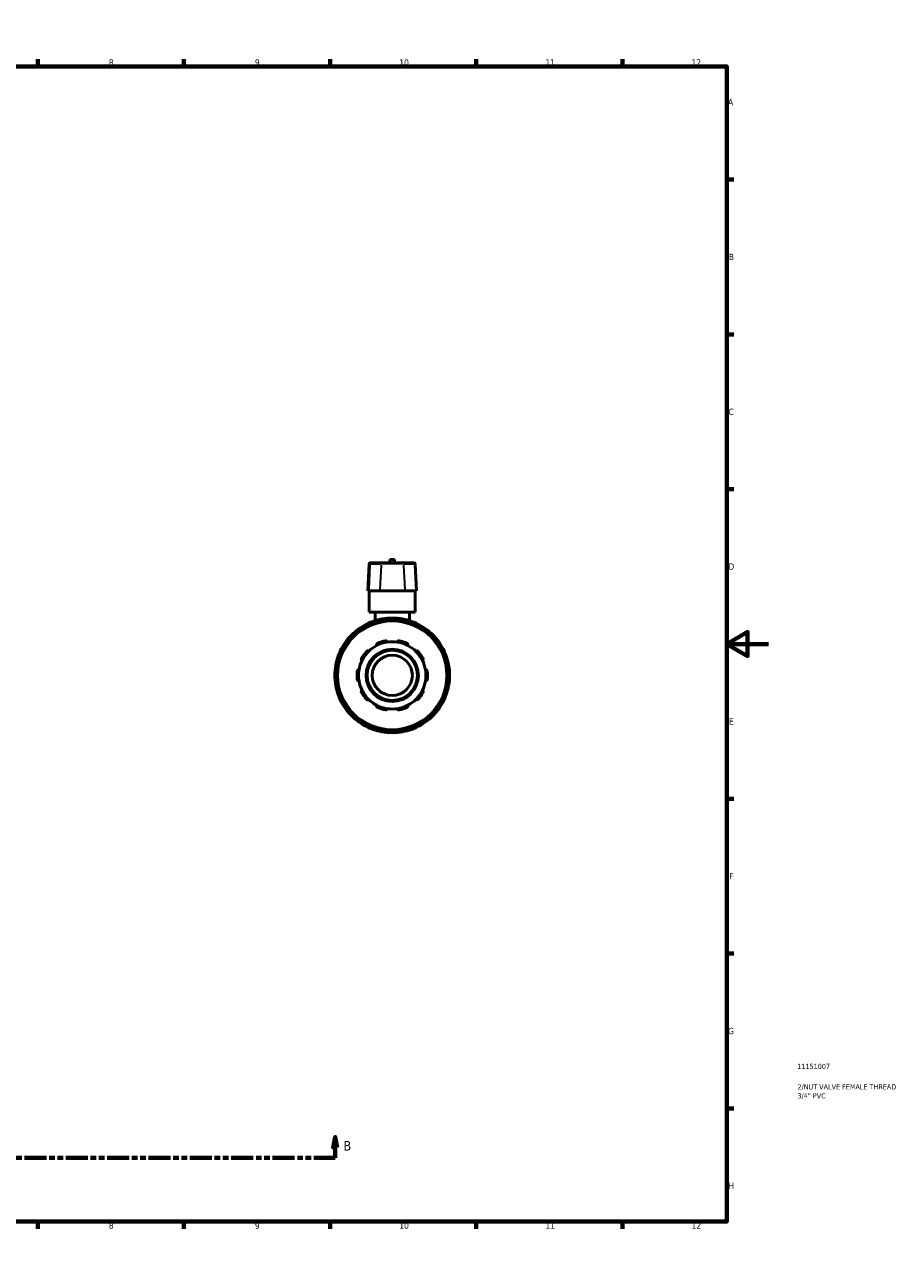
# Model space of a CAD drawing. Header units: millimetres. Extents: x 0 to 903, y -221 to 634.
# Tile 10 of 10: x 484 to 903, y 0 to 594. Entities that reach past the tile are written whole.
import ezdxf

# ---------------------------------------------------------------- set-up
doc = ezdxf.new("R2010")
doc.units = ezdxf.units.MM
doc.linetypes.add('DOUBLE_DASH_CHAIN', pattern=[1.2403, 0.6614, -0.0827, 0.1654, -0.0827, 0.1654, -0.0827])
for name, color, linetype, lineweight in [('Border (ANSI)', 7, 'Continuous', 70), ('Section Line (ANSI)', 7, 'DOUBLE_DASH_CHAIN', 70), ('Title (ISO)', 7, 'Continuous', 50), ('Visible (ANSI)', 7, 'Continuous', 50), ('Visible Narrow (ANSI)', 7, 'Continuous', 35)]:
    doc.layers.add(name, color=color, linetype=linetype, lineweight=lineweight)
doc.styles.add('Label Text (ANSI)', font='tahoma.ttf')
doc.styles.add('Note Text (ANSI)', font='tahoma.ttf')
doc.styles.add('Note Text (ISO)', font='tahoma.ttf')

# ---------------------------------------------------------------- blocks, each defined once
blk = doc.blocks.new('Borders Default Border')
at = {"layer": 'Border (ANSI)'}
for p, q in [((70.08, 574), (70.08, 577.45)), ((140.17, 574), (140.17, 577.45)), ((210.25, 574), (210.25, 577.45)), ((280.33, 574), (280.33, 577.45)), ((350.42, 574), (350.42, 577.45)), ((490.58, 574), (490.58, 577.45)), ((560.67, 574), (560.67, 577.45)), ((630.75, 574), (630.75, 577.45)), ((700.83, 574), (700.83, 577.45)), ((770.92, 574), (770.92, 577.45)), ((20, 519.75), (16.55, 519.75)), ((821, 519.75), (824.45, 519.75)), ((20, 445.5), (16.55, 445.5)), ((821, 445.5), (824.45, 445.5)), ((20, 371.25), (16.55, 371.25)), ((821, 371.25), (824.45, 371.25)), ((20, 222.75), (16.55, 222.75)), ((821, 222.75), (824.45, 222.75)), ((20, 148.5), (16.55, 148.5)), ((821, 148.5), (824.45, 148.5)), ((20, 74.25), (16.55, 74.25)), ((821, 74.25), (824.45, 74.25)), ((70.08, 20), (70.08, 16.55)), ((140.17, 20), (140.17, 16.55)), ((210.25, 20), (210.25, 16.55)), ((280.33, 20), (280.33, 16.55)), ((350.42, 20), (350.42, 16.55)), ((490.58, 20), (490.58, 16.55)), ((560.67, 20), (560.67, 16.55)), ((630.75, 20), (630.75, 16.55)), ((700.83, 20), (700.83, 16.55)), ((770.92, 20), (770.92, 16.55))]:
    blk.add_line(p, q, dxfattribs=at)
at = {"layer": 'Border (ANSI)', "flags": 128}
for points in [[(420.5, 594), (420.5, 574), (414.73, 584), (426.27, 584), (420.5, 574)], [(20, 20), (20, 574), (821, 574), (821, 20), (20, 20)], [(0, 297), (20, 297), (10, 302.77), (10, 291.23), (20, 297)], [(841, 297), (821, 297), (831, 302.77), (831, 291.23), (821, 297)], [(420.5, 0), (420.5, 20), (414.73, 10), (426.27, 10), (420.5, 20)]]:
    blk.add_lwpolyline(points, dxfattribs=at)
at = {"layer": 'Border (ANSI)', "attachment_point": 7, "style": 'Note Text (ANSI)'}
for s, insert, char_height in [('1', (34.35, 574.4), 3.05), ('2', (104.2, 574.4), 3.05), ('3', (174.26, 574.34), 3.05), ('4', (244.23, 574.4), 3.05), ('5', (314.48, 574.34), 3.05), ('6', (384.49, 574.34), 3.05), ('7', (454.6, 574.4), 3.05), ('8', (524.63, 574.33), 3.05), ('9', (594.7, 574.34), 3.05), ('10', (663.96, 574.34), 3.048), ('11', (734.04, 574.4), 3.048), ('12', (804.13, 574.4), 3.048), ('A', (16.78, 555.35), 3.05), ('A', (821.63, 555.35), 3.05), ('B', (17.15, 481.1), 3.05), ('B', (821.99, 481.1), 3.05), ('C', (16.95, 406.8), 3.05), ('C', (821.8, 406.8), 3.05), ('D', (16.96, 332.6), 3.05), ('D', (821.81, 332.6), 3.05), ('E', (17.21, 258.35), 3.05), ('E', (822.05, 258.35), 3.05), ('F', (17.29, 184.1), 3.05), ('F', (822.14, 184.1), 3.05), ('G', (16.81, 109.79), 3.05), ('G', (821.66, 109.79), 3.05), ('H', (16.97, 35.6), 3.05), ('H', (821.81, 35.6), 3.05), ('1', (34.35, 16.55), 3.05), ('2', (104.2, 16.55), 3.05), ('3', (174.26, 16.49), 3.05), ('4', (244.23, 16.55), 3.05), ('5', (314.48, 16.49), 3.05), ('6', (384.49, 16.49), 3.05), ('7', (454.6, 16.55), 3.05), ('8', (524.63, 16.48), 3.05), ('9', (594.7, 16.49), 3.05), ('10', (663.96, 16.49), 3.048), ('11', (734.04, 16.55), 3.048), ('12', (804.13, 16.55), 3.048)]:
    blk.add_mtext(s, dxfattribs=dict(at, insert=insert, char_height=char_height))
blk = doc.blocks.new('Title Blocks ISO')
at = {"layer": 'Title (ISO)', "color": 232, "true_color": 0xca0064, "style": 'Note Text (ISO)'}
for tag, p in [('PART_NUMBER_001', (33.84, 73.14)), ('DESCRIPTION_001', (33.91, 63.34)), ('DESCRIPTION_002', (33.93, 59.06))]:
    blk.add_attdef(tag, p, '', height=2.5, dxfattribs=at)
blk = doc.blocks.new('2dTransSection0')
at = {"layer": 'Section Line (ANSI)', "linetype": 'Continuous'}
for p, q in [((285.9, 60.53), (284.9, 55.53)), ((285.9, 55.53), (285.9, 60.53)), ((286.9, 55.53), (285.9, 60.53)), ((633.2, 60.53), (632.2, 55.53)), ((633.2, 55.53), (633.2, 60.53)), ((634.2, 55.53), (633.2, 60.53)), ((284.9, 55.53), (286.9, 55.53)), ((285.9, 50.53), (285.9, 55.53)), ((632.2, 55.53), (634.2, 55.53)), ((633.2, 50.53), (633.2, 55.53)), ((285.9, 50.53), (296.13, 50.53)), ((622.98, 50.53), (633.2, 50.53))]:
    blk.add_line(p, q, dxfattribs=at)
at = {"layer": 'Section Line (ANSI)', "linetype": 'DOUBLE_DASH_CHAIN', "ltscale": 15.98654}
blk.add_line((285.9, 50.53), (633.2, 50.53), dxfattribs=at)
at = {"layer": 'Section Line (ANSI)', "linetype": 'Continuous', "flags": 128}
for points in [[(286.9, 55.53), (285.9, 60.53), (284.9, 55.53), (286.9, 55.53)], [(634.2, 55.53), (633.2, 60.53), (632.2, 55.53), (634.2, 55.53)]]:
    blk.add_lwpolyline(points, dxfattribs=at)
at = {"layer": 'Section Line (ANSI)'}
for points in [[(286.9, 55.53), (285.9, 60.53), (284.9, 55.53), (286.9, 55.53)], [(634.2, 55.53), (633.2, 60.53), (632.2, 55.53), (634.2, 55.53)]]:
    blk.add_solid(points, dxfattribs=at)
at = {"layer": 'Section Line (ANSI)', "char_height": 4.57, "attachment_point": 7, "style": 'Label Text (ANSI)'}
for insert in [(279.15, 54.03), (637.16, 54.03)]:
    blk.add_mtext('B', dxfattribs=dict(at, insert=insert))

msp = doc.modelspace()

# ---------------------------------------------------------------- linework, layer by layer
at = {"layer": 'Visible (ANSI)'}
for p, q in [((649.535, 335.5), (648.851, 322.457)), ((650.016, 335.957), (650.354, 335.957)), ((655.678, 335.957), (650.354, 335.957)), ((655.678, 335.957), (665.439, 335.957)), ((661.659, 337.577), (659.459, 337.577)), ((659.459, 335.957), (659.459, 337.577)), ((661.659, 335.957), (661.659, 337.577)), ((670.763, 335.957), (665.439, 335.957)), ((670.763, 335.957), (671.101, 335.957)), ((671.582, 335.5), (672.266, 322.457)), ((649.226, 322.457), (648.851, 322.457)), ((649.226, 322.457), (654.55, 322.457)), ((649.559, 312.207), (649.559, 322.457)), ((666.567, 322.457), (654.55, 322.457)), ((666.567, 322.457), (671.891, 322.457)), ((671.559, 312.207), (671.559, 322.457)), ((672.266, 322.457), (671.891, 322.457)), ((671.559, 312.207), (649.559, 312.207)), ((652.309, 312.207), (652.309, 308.191)), ((668.809, 312.207), (668.809, 308.191)), ((650.964, 306.826), (651.093, 306.602)), ((656.434, 308.033), (656.434, 308.291)), ((664.684, 308.291), (664.684, 308.033)), ((670.024, 306.602), (670.153, 306.826)), ((639.815, 298.697), (640.039, 298.568)), ((643.948, 302.477), (643.819, 302.701)), ((677.298, 302.701), (677.169, 302.477)), ((681.078, 298.568), (681.302, 298.697)), ((635.914, 291.423), (635.69, 291.552)), ((685.427, 291.552), (685.203, 291.423)), ((634.225, 286.082), (634.483, 286.082)), ((686.634, 286.082), (686.892, 286.082)), ((634.483, 277.832), (634.225, 277.832)), ((686.892, 277.832), (686.634, 277.832)), ((635.69, 272.363), (635.914, 272.492)), ((685.203, 272.492), (685.427, 272.363)), ((640.039, 265.347), (639.815, 265.218)), ((643.819, 261.214), (643.948, 261.438)), ((677.169, 261.438), (677.298, 261.214)), ((681.302, 265.218), (681.078, 265.347)), ((651.093, 257.313), (650.964, 257.089)), ((656.434, 255.624), (656.434, 255.882)), ((664.684, 255.882), (664.684, 255.624)), ((670.153, 257.089), (670.024, 257.313))]:
    msp.add_line(p, q, dxfattribs=at)
for radius in [26.4, 12.541, 12.059, 9.647]:
    msp.add_circle((660.559, 281.957), radius, dxfattribs=at)
for centre, radius, start, end in [((650.016, 335.475), 0.482, 90, 177), ((671.101, 335.475), 0.482, 3, 90), ((660.559, 281.957), 27.5, 100.432288, 109.567712), ((660.559, 281.957), 27.5, 79.567712, 100.432288), ((655.71, 308.291), 0.724, 0, 100.432288), ((665.407, 308.291), 0.724, 79.567712, 180), ((660.559, 281.957), 27.5, 70.432288, 79.567712), ((660.559, 281.957), 27.5, 109.567712, 130.432288), ((643.193, 302.339), 0.724, 30, 130.432288), ((651.591, 307.187), 0.724, 109.567712, 210), ((660.559, 281.957), 27.5, 49.567712, 70.432288), ((669.527, 307.187), 0.724, 330, 70.432288), ((677.924, 302.339), 0.724, 49.567712, 150), ((660.559, 281.957), 27.5, 139.567712, 160.432288), ((640.177, 299.323), 0.724, 139.567712, 240), ((660.559, 281.957), 27.5, 130.432288, 139.567712), ((660.559, 281.957), 16.158, 98.583682, 117.416318), ((660.559, 281.957), 16.882, 101.149379, 114.850621), ((660.559, 281.957), 16.158, 81.416318, 98.583682), ((660.559, 281.957), 16.158, 62.583682, 81.416318), ((660.559, 281.957), 16.882, 65.149379, 78.850621), ((660.559, 281.957), 27.5, 40.432288, 49.567712), ((680.94, 299.323), 0.724, 300, 40.432288), ((660.559, 281.957), 27.5, 19.567712, 40.432288), ((660.559, 281.957), 27.5, 160.432288, 169.567712), ((635.328, 290.925), 0.724, 60, 160.432288), ((660.559, 281.957), 16.882, 137.149379, 150.850621), ((660.559, 281.957), 16.158, 134.583682, 153.416318), ((660.559, 281.957), 16.158, 117.416318, 134.583682), ((660.559, 281.957), 16.158, 45.416318, 62.583682), ((660.559, 281.957), 16.158, 26.583682, 45.416318), ((660.559, 281.957), 16.882, 29.149379, 42.850621), ((685.789, 290.925), 0.724, 19.567712, 120), ((660.559, 281.957), 27.5, 10.432288, 19.567712), ((660.559, 281.957), 27.5, 169.567712, 190.432288), ((634.225, 286.806), 0.724, 169.567712, 270), ((660.559, 281.957), 16.158, 153.416318, 170.583682), ((660.559, 281.957), 16.158, 9.416318, 26.583682), ((686.892, 286.806), 0.724, 270, 10.432288), ((660.559, 281.957), 27.5, 349.567712, 10.432288), ((660.559, 281.957), 16.882, 173.149379, 186.850621), ((660.559, 281.957), 16.158, 170.583682, 189.416318), ((660.559, 281.957), 16.158, 189.416318, 206.583682), ((660.559, 281.957), 16.158, 333.416318, 350.583682), ((660.559, 281.957), 16.158, 350.583682, 9.416318), ((660.559, 281.957), 16.882, 353.149379, 6.850621), ((634.225, 277.109), 0.724, 90, 190.432288), ((660.559, 281.957), 27.5, 190.432288, 199.567712), ((660.559, 281.957), 16.882, 209.149379, 222.850621), ((660.559, 281.957), 16.158, 206.583682, 225.416318), ((660.559, 281.957), 16.158, 314.583682, 333.416318), ((660.559, 281.957), 16.882, 317.149379, 330.850621), ((660.559, 281.957), 27.5, 340.432288, 349.567712), ((686.892, 277.109), 0.724, 349.567712, 90), ((660.559, 281.957), 27.5, 199.567712, 220.432288), ((635.328, 272.989), 0.724, 199.567712, 300), ((660.559, 281.957), 16.158, 225.416318, 242.583682), ((660.559, 281.957), 16.158, 242.583682, 261.416318), ((660.559, 281.957), 16.158, 278.583682, 297.416318), ((660.559, 281.957), 16.158, 297.416318, 314.583682), ((660.559, 281.957), 27.5, 319.567712, 340.432288), ((685.789, 272.989), 0.724, 240, 340.432288), ((640.177, 264.592), 0.724, 120, 220.432288), ((660.559, 281.957), 27.5, 220.432288, 229.567712), ((660.559, 281.957), 16.882, 245.149379, 258.850621), ((660.559, 281.957), 16.158, 261.416318, 278.583682), ((660.559, 281.957), 16.882, 281.149379, 294.850621), ((660.559, 281.957), 27.5, 310.432288, 319.567712), ((680.94, 264.592), 0.724, 319.567712, 60), ((643.193, 261.576), 0.724, 229.567712, 330), ((660.559, 281.957), 27.5, 229.567712, 250.432288), ((651.591, 256.727), 0.724, 150, 250.432288), ((660.559, 281.957), 27.5, 250.432288, 259.567712), ((655.71, 255.624), 0.724, 259.567712, 0), ((665.407, 255.624), 0.724, 180, 280.432288), ((660.559, 281.957), 27.5, 280.432288, 289.567712), ((660.559, 281.957), 27.5, 289.567712, 310.432288), ((669.527, 256.727), 0.724, 289.567712, 30), ((677.924, 261.576), 0.724, 210, 310.432288), ((660.559, 281.957), 27.5, 259.567712, 280.432288)]:
    msp.add_arc(centre, radius, start, end, dxfattribs=at)
for points, knots in [([(653.118, 296.301), (653.081, 296.376), (653.055, 296.464), (653.038, 296.654), (653.05, 296.757), (653.11, 296.933), (653.156, 297.018), (653.254, 297.131), (653.291, 297.166), (653.373, 297.228), (653.417, 297.255), (653.464, 297.276)], [0.26014628, 0.26014628, 0.26014628, 0.26014628, 0.29530749, 0.29530749, 0.33274913, 0.33274913, 0.36352175, 0.36352175, 0.37890806, 0.37890806, 0.39429437, 0.39429437, 0.39429437, 0.39429437]), ([(657.294, 298.521), (657.344, 298.531), (657.396, 298.535), (657.499, 298.533), (657.549, 298.527), (657.694, 298.493), (657.782, 298.451), (657.934, 298.344), (658.004, 298.267), (658.102, 298.103), (658.132, 298.017), (658.147, 297.935)], [0.13642852, 0.13642852, 0.13642852, 0.13642852, 0.15181483, 0.15181483, 0.16720114, 0.16720114, 0.19797375, 0.19797375, 0.2354154, 0.2354154, 0.27057661, 0.27057661, 0.27057661, 0.27057661]), ([(662.97, 297.935), (662.985, 298.017), (663.015, 298.103), (663.113, 298.267), (663.183, 298.344), (663.335, 298.451), (663.423, 298.493), (663.568, 298.527), (663.618, 298.533), (663.721, 298.535), (663.773, 298.531), (663.823, 298.521)], [0.26014628, 0.26014628, 0.26014628, 0.26014628, 0.29530749, 0.29530749, 0.33274913, 0.33274913, 0.36352175, 0.36352175, 0.37890806, 0.37890806, 0.39429437, 0.39429437, 0.39429437, 0.39429437]), ([(667.653, 297.276), (667.7, 297.255), (667.744, 297.228), (667.826, 297.166), (667.863, 297.131), (667.961, 297.018), (668.007, 296.933), (668.067, 296.757), (668.079, 296.654), (668.062, 296.464), (668.036, 296.376), (667.999, 296.301)], [0.13642852, 0.13642852, 0.13642852, 0.13642852, 0.15181483, 0.15181483, 0.16720114, 0.16720114, 0.19797375, 0.19797375, 0.2354154, 0.2354154, 0.27057661, 0.27057661, 0.27057661, 0.27057661]), ([(648.182, 293.439), (648.217, 293.476), (648.256, 293.51), (648.34, 293.569), (648.385, 293.594), (648.522, 293.652), (648.617, 293.669), (648.804, 293.671), (648.905, 293.651), (649.081, 293.576), (649.156, 293.524), (649.216, 293.466)], [0.13642852, 0.13642852, 0.13642852, 0.13642852, 0.15181483, 0.15181483, 0.16720114, 0.16720114, 0.19797375, 0.19797375, 0.2354154, 0.2354154, 0.27057661, 0.27057661, 0.27057661, 0.27057661]), ([(671.901, 293.466), (671.961, 293.524), (672.036, 293.576), (672.212, 293.651), (672.313, 293.671), (672.5, 293.669), (672.595, 293.652), (672.732, 293.594), (672.777, 293.569), (672.861, 293.51), (672.9, 293.476), (672.935, 293.439)], [0.26014628, 0.26014628, 0.26014628, 0.26014628, 0.29530749, 0.29530749, 0.33274913, 0.33274913, 0.36352175, 0.36352175, 0.37890806, 0.37890806, 0.39429437, 0.39429437, 0.39429437, 0.39429437]), ([(646.108, 289.188), (646.034, 289.227), (645.962, 289.283), (645.836, 289.427), (645.785, 289.517), (645.73, 289.695), (645.717, 289.791), (645.73, 289.939), (645.739, 289.99), (645.769, 290.088), (645.79, 290.136), (645.815, 290.18)], [0.26014628, 0.26014628, 0.26014628, 0.26014628, 0.29530749, 0.29530749, 0.33274913, 0.33274913, 0.36352175, 0.36352175, 0.37890806, 0.37890806, 0.39429437, 0.39429437, 0.39429437, 0.39429437]), ([(675.302, 290.18), (675.327, 290.136), (675.348, 290.088), (675.378, 289.99), (675.387, 289.939), (675.4, 289.791), (675.387, 289.695), (675.332, 289.517), (675.281, 289.427), (675.155, 289.283), (675.083, 289.227), (675.009, 289.188)], [0.13642852, 0.13642852, 0.13642852, 0.13642852, 0.15181483, 0.15181483, 0.16720114, 0.16720114, 0.19797375, 0.19797375, 0.2354154, 0.2354154, 0.27057661, 0.27057661, 0.27057661, 0.27057661]), ([(643.797, 283.971), (643.803, 284.022), (643.815, 284.073), (643.848, 284.17), (643.87, 284.216), (643.947, 284.343), (644.014, 284.413), (644.163, 284.525), (644.258, 284.568), (644.444, 284.611), (644.535, 284.613), (644.618, 284.601)], [0.13642852, 0.13642852, 0.13642852, 0.13642852, 0.15181483, 0.15181483, 0.16720114, 0.16720114, 0.19797375, 0.19797375, 0.2354154, 0.2354154, 0.27057661, 0.27057661, 0.27057661, 0.27057661]), ([(644.618, 279.314), (644.535, 279.302), (644.444, 279.304), (644.258, 279.347), (644.163, 279.39), (644.014, 279.502), (643.947, 279.571), (643.87, 279.699), (643.848, 279.745), (643.815, 279.842), (643.803, 279.893), (643.797, 279.944)], [0.26014628, 0.26014628, 0.26014628, 0.26014628, 0.29530749, 0.29530749, 0.33274913, 0.33274913, 0.36352175, 0.36352175, 0.37890806, 0.37890806, 0.39429437, 0.39429437, 0.39429437, 0.39429437]), ([(676.499, 284.601), (676.582, 284.613), (676.673, 284.611), (676.859, 284.568), (676.954, 284.525), (677.103, 284.413), (677.17, 284.343), (677.247, 284.216), (677.269, 284.17), (677.302, 284.073), (677.314, 284.022), (677.32, 283.971)], [0.26014628, 0.26014628, 0.26014628, 0.26014628, 0.29530749, 0.29530749, 0.33274913, 0.33274913, 0.36352175, 0.36352175, 0.37890806, 0.37890806, 0.39429437, 0.39429437, 0.39429437, 0.39429437]), ([(677.32, 279.944), (677.314, 279.893), (677.302, 279.842), (677.269, 279.745), (677.247, 279.699), (677.17, 279.571), (677.103, 279.502), (676.954, 279.39), (676.859, 279.347), (676.673, 279.304), (676.582, 279.302), (676.499, 279.314)], [0.13642852, 0.13642852, 0.13642852, 0.13642852, 0.15181483, 0.15181483, 0.16720114, 0.16720114, 0.19797375, 0.19797375, 0.2354154, 0.2354154, 0.27057661, 0.27057661, 0.27057661, 0.27057661]), ([(645.815, 273.734), (645.79, 273.779), (645.769, 273.827), (645.739, 273.925), (645.73, 273.975), (645.717, 274.124), (645.73, 274.22), (645.785, 274.398), (645.836, 274.488), (645.962, 274.632), (646.034, 274.687), (646.108, 274.726)], [0.13642852, 0.13642852, 0.13642852, 0.13642852, 0.15181483, 0.15181483, 0.16720114, 0.16720114, 0.19797375, 0.19797375, 0.2354154, 0.2354154, 0.27057661, 0.27057661, 0.27057661, 0.27057661]), ([(675.009, 274.726), (675.083, 274.687), (675.155, 274.632), (675.281, 274.488), (675.332, 274.398), (675.387, 274.22), (675.4, 274.124), (675.387, 273.975), (675.378, 273.925), (675.348, 273.827), (675.327, 273.779), (675.302, 273.734)], [0.26014628, 0.26014628, 0.26014628, 0.26014628, 0.29530749, 0.29530749, 0.33274913, 0.33274913, 0.36352175, 0.36352175, 0.37890806, 0.37890806, 0.39429437, 0.39429437, 0.39429437, 0.39429437]), ([(649.216, 270.449), (649.156, 270.391), (649.081, 270.339), (648.905, 270.264), (648.804, 270.243), (648.617, 270.246), (648.522, 270.263), (648.385, 270.321), (648.34, 270.346), (648.256, 270.404), (648.217, 270.439), (648.182, 270.476)], [0.26014628, 0.26014628, 0.26014628, 0.26014628, 0.29530749, 0.29530749, 0.33274913, 0.33274913, 0.36352175, 0.36352175, 0.37890806, 0.37890806, 0.39429437, 0.39429437, 0.39429437, 0.39429437]), ([(653.464, 266.639), (653.417, 266.66), (653.373, 266.687), (653.291, 266.749), (653.254, 266.784), (653.156, 266.896), (653.11, 266.982), (653.05, 267.158), (653.038, 267.261), (653.055, 267.451), (653.081, 267.539), (653.118, 267.614)], [0.13642852, 0.13642852, 0.13642852, 0.13642852, 0.15181483, 0.15181483, 0.16720114, 0.16720114, 0.19797375, 0.19797375, 0.2354154, 0.2354154, 0.27057661, 0.27057661, 0.27057661, 0.27057661]), ([(667.999, 267.614), (668.036, 267.539), (668.062, 267.451), (668.079, 267.261), (668.067, 267.158), (668.007, 266.982), (667.961, 266.896), (667.863, 266.784), (667.826, 266.749), (667.744, 266.687), (667.7, 266.66), (667.653, 266.639)], [0.26014628, 0.26014628, 0.26014628, 0.26014628, 0.29530749, 0.29530749, 0.33274913, 0.33274913, 0.36352175, 0.36352175, 0.37890806, 0.37890806, 0.39429437, 0.39429437, 0.39429437, 0.39429437]), ([(672.935, 270.476), (672.9, 270.439), (672.861, 270.404), (672.777, 270.346), (672.732, 270.321), (672.595, 270.263), (672.5, 270.246), (672.313, 270.243), (672.212, 270.264), (672.036, 270.339), (671.961, 270.391), (671.901, 270.449)], [0.13642852, 0.13642852, 0.13642852, 0.13642852, 0.15181483, 0.15181483, 0.16720114, 0.16720114, 0.19797375, 0.19797375, 0.2354154, 0.2354154, 0.27057661, 0.27057661, 0.27057661, 0.27057661]), ([(658.147, 265.98), (658.132, 265.897), (658.102, 265.811), (658.004, 265.648), (657.934, 265.571), (657.782, 265.464), (657.694, 265.422), (657.549, 265.388), (657.499, 265.382), (657.396, 265.38), (657.344, 265.384), (657.294, 265.394)], [0.26014628, 0.26014628, 0.26014628, 0.26014628, 0.29530749, 0.29530749, 0.33274913, 0.33274913, 0.36352175, 0.36352175, 0.37890806, 0.37890806, 0.39429437, 0.39429437, 0.39429437, 0.39429437]), ([(663.823, 265.394), (663.773, 265.384), (663.721, 265.38), (663.618, 265.382), (663.568, 265.388), (663.423, 265.422), (663.335, 265.464), (663.183, 265.571), (663.113, 265.648), (663.015, 265.811), (662.985, 265.897), (662.97, 265.98)], [0.13642852, 0.13642852, 0.13642852, 0.13642852, 0.15181483, 0.15181483, 0.16720114, 0.16720114, 0.19797375, 0.19797375, 0.2354154, 0.2354154, 0.27057661, 0.27057661, 0.27057661, 0.27057661])]:
    msp.add_open_spline(points, degree=3, knots=knots, dxfattribs=at)
at = {"layer": 'Visible Narrow (ANSI)'}
for p, q in [((649.855, 334.848), (649.259, 323.11)), ((649.854, 335.5), (649.535, 335.5)), ((650.154, 335.5), (654.945, 335.5)), ((655.179, 334.848), (654.583, 323.11)), ((665.677, 335.5), (655.44, 335.5)), ((665.938, 334.848), (666.534, 323.11)), ((666.172, 335.5), (670.963, 335.5)), ((671.262, 334.848), (671.858, 323.11)), ((671.582, 335.5), (671.263, 335.5)), ((655.7, 308.347), (655.579, 309.001)), ((665.538, 309.001), (665.417, 308.347)), ((650.966, 306.827), (651.541, 307.159)), ((651.349, 307.867), (651.571, 307.241)), ((651.772, 306.872), (651.6, 307.171)), ((655.71, 308.272), (655.71, 307.927)), ((655.767, 308.291), (656.431, 308.291)), ((664.686, 308.291), (665.35, 308.291)), ((665.407, 307.927), (665.407, 308.272)), ((669.517, 307.171), (669.345, 306.872)), ((669.546, 307.241), (669.768, 307.867)), ((669.576, 307.159), (670.151, 306.827)), ((639.628, 299.791), (640.134, 299.36)), ((639.816, 298.699), (640.149, 299.274)), ((640.492, 299.141), (640.194, 299.314)), ((643.156, 302.382), (642.725, 302.888)), ((643.202, 302.322), (643.375, 302.024)), ((643.242, 302.367), (643.817, 302.7)), ((677.3, 302.7), (677.875, 302.367)), ((677.742, 302.024), (677.915, 302.322)), ((678.392, 302.888), (677.961, 302.382)), ((680.923, 299.314), (680.625, 299.141)), ((680.968, 299.274), (681.301, 298.699)), ((680.983, 299.36), (681.489, 299.791)), ((635.275, 290.944), (634.649, 291.167)), ((635.357, 290.975), (635.689, 291.55)), ((685.428, 291.55), (685.76, 290.975)), ((686.468, 291.167), (685.842, 290.944)), ((633.515, 286.936), (634.169, 286.816)), ((634.225, 286.085), (634.225, 286.749)), ((634.588, 286.806), (634.244, 286.806)), ((635.345, 290.916), (635.643, 290.743)), ((685.474, 290.743), (685.772, 290.916)), ((686.873, 286.806), (686.529, 286.806)), ((686.892, 286.749), (686.892, 286.085)), ((686.948, 286.816), (687.602, 286.936)), ((634.169, 277.099), (633.515, 276.978)), ((634.225, 277.166), (634.225, 277.83)), ((634.244, 277.109), (634.588, 277.109)), ((686.529, 277.109), (686.873, 277.109)), ((686.892, 277.83), (686.892, 277.166)), ((687.602, 276.978), (686.948, 277.099)), ((634.649, 272.748), (635.275, 272.97)), ((635.643, 273.171), (635.345, 272.999)), ((635.689, 272.365), (635.357, 272.94)), ((685.76, 272.94), (685.428, 272.365)), ((685.772, 272.999), (685.474, 273.171)), ((685.842, 272.97), (686.468, 272.748)), ((640.134, 264.555), (639.628, 264.124)), ((640.149, 264.641), (639.816, 265.216)), ((640.194, 264.601), (640.492, 264.773)), ((642.725, 261.027), (643.156, 261.533)), ((643.375, 261.891), (643.202, 261.592)), ((643.817, 261.215), (643.242, 261.547)), ((677.875, 261.547), (677.3, 261.215)), ((677.915, 261.592), (677.742, 261.891)), ((677.961, 261.533), (678.392, 261.027)), ((680.625, 264.773), (680.923, 264.601)), ((681.301, 265.216), (680.968, 264.641)), ((681.489, 264.124), (680.983, 264.555)), ((651.541, 256.756), (650.966, 257.088)), ((651.571, 256.674), (651.349, 256.048)), ((651.6, 256.744), (651.772, 257.042)), ((655.579, 254.914), (655.7, 255.568)), ((655.71, 255.987), (655.71, 255.643)), ((656.431, 255.624), (655.767, 255.624)), ((665.35, 255.624), (664.686, 255.624)), ((665.407, 255.643), (665.407, 255.987)), ((665.417, 255.568), (665.538, 254.914)), ((669.345, 257.042), (669.517, 256.744)), ((669.768, 256.048), (669.546, 256.674)), ((670.151, 257.088), (669.576, 256.756))]:
    msp.add_line(p, q, dxfattribs=at)
msp.add_circle((660.559, 281.957), 25.918, dxfattribs=at)
for start, end in [(112.004319, 127.995681), (100.88906, 109.11094), (82.004319, 97.995681), (70.88906, 79.11094), (52.004319, 67.995681), (142.004319, 157.995681), (130.88906, 139.11094), (40.88906, 49.11094), (22.004319, 37.995681), (172.004319, 187.995681), (160.88906, 169.11094), (10.88906, 19.11094), (352.004319, 7.995681), (190.88906, 199.11094), (340.88906, 349.11094), (202.004319, 217.995681), (322.004319, 337.995681), (220.88906, 229.11094), (310.88906, 319.11094), (232.004319, 247.995681), (250.88906, 259.11094), (262.004319, 277.995681), (280.88906, 289.11094), (292.004319, 307.995681)]:
    msp.add_arc((660.559, 281.957), 26.776, start, end, dxfattribs=at)
for centre, start_param, end_param in [((650.354, 335.475), 0.0759218, 1.4425146), ((655.678, 335.475), 0.0759218, 1.4425146), ((665.439, 335.475), 4.8406707, 6.2072635), ((670.763, 335.475), 4.8406707, 6.2072635)]:
    msp.add_ellipse(centre, major_axis=(0, 0.482), ratio=0.9679504, start_param=start_param, end_param=end_param, dxfattribs=at)

# ---------------------------------------------------------------- block references
msp.add_blockref('Borders Default Border', (0, 0))
msp.add_blockref('Title Blocks ISO', (821, 20)).add_auto_attribs({'PART_NUMBER_001': '11151007', 'DESCRIPTION_001': '2/NUT VALVE FEMALE THREAD', 'DESCRIPTION_002': '3/4" PVC'})
at = {"layer": 'Section Line (ANSI)'}
msp.add_blockref('2dTransSection0', (0, 0), dxfattribs=at)

doc.saveas('drawing.dxf')
